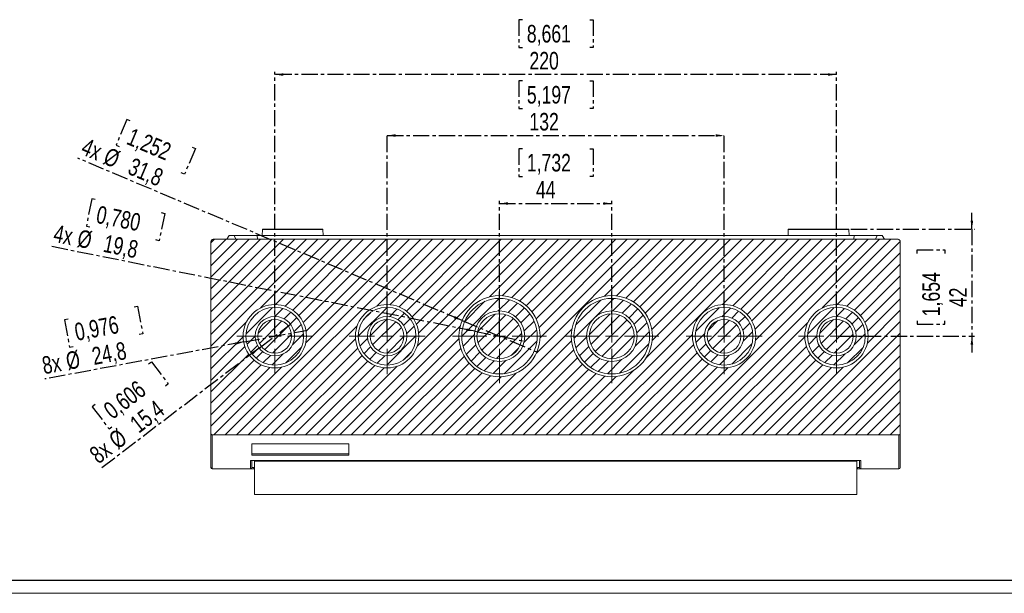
# Model space of a CAD drawing. Header units: millimetres. Extents: x 0 to 1189, y 0 to 841.
# Tile 2 of 8: x 386 to 771, y 0 to 225. Entities that reach past the tile are written whole.
import ezdxf

# ---------------------------------------------------------------- set-up
doc = ezdxf.new("R2010")
doc.units = ezdxf.units.MM
doc.linetypes.add('CENTER', pattern=[10.16, 6.35, -1.27, 1.27, -1.27])
doc.layers.add('CENTRO', color=7, linetype='CENTER')
doc.layers.add('FORMATO', color=7, linetype='Continuous')
doc.styles.add('SLDTEXTSTYLE3', font='TXT', dxfattribs={"width": 0.75})
doc.dimstyles.new('SLDDIMSTYLE0', dxfattribs={"dimtxt": 6.879167, "dimasz": 3.302, "dimexe": 0, "dimexo": 0.0625, "dimgap": 1.719792, "dimtad": 1, "dimdec": 1, "dimrnd": 1e-09, "dimzin": 12, "dimdsep": 46, "dimtxsty": 'SLDTEXTSTYLE3', "dimsah": 1, "dimcen": 0.09, "dimadec": 0, "dimazin": 3, "dimtfac": 1, "dimtdec": 1, "dimtofl": 0, "dimtmove": 0, "dimatfit": 3, "dimfxl": 1, "dimfrac": 2, "dimtolj": 1, "dimtzin": 12, "dimarcsym": 0})
doc.dimstyles.new('SLDDIMSTYLE2', dxfattribs={"dimtxt": 6.879167, "dimasz": 3.302, "dimexe": 0, "dimexo": 0.0625, "dimgap": 1.719792, "dimtad": 1, "dimdec": 1, "dimrnd": 1e-09, "dimzin": 12, "dimdsep": 46, "dimtxsty": 'SLDTEXTSTYLE3', "dimblk1": 'NONE', "dimsah": 1, "dimcen": 0, "dimadec": 0, "dimazin": 3, "dimtfac": 1, "dimtdec": 1, "dimtmove": 0, "dimatfit": 3, "dimldrblk": 'NONE', "dimfxl": 1, "dimfrac": 2, "dimtolj": 1, "dimtzin": 12, "dimarcsym": 0})
doc.dimstyles.new('SLDDIMSTYLE3', dxfattribs={"dimtxt": 6.879167, "dimasz": 3.302, "dimexe": 0, "dimexo": 0.0625, "dimgap": 1.719792, "dimtad": 1, "dimdec": 1, "dimrnd": 1e-09, "dimzin": 12, "dimdsep": 46, "dimtxsty": 'SLDTEXTSTYLE3', "dimsah": 1, "dimcen": 0.09, "dimadec": 0, "dimazin": 3, "dimtfac": 1, "dimtdec": 1, "dimtmove": 0, "dimatfit": 0, "dimfxl": 1, "dimfrac": 2, "dimtolj": 1, "dimtzin": 12, "dimarcsym": 0})

# ---------------------------------------------------------------- blocks, each defined once
blk = doc.blocks.new('_D_13')
at = {"layer": 'CENTRO'}
for p, q in [((582.59, 174.26), (581.2, 174.26)), ((581.2, 174.26), (581.2, 163.33)), ((608.95, 174.26), (610.34, 174.26)), ((610.34, 174.26), (610.34, 163.33)), ((581.2, 163.33), (582.59, 163.33)), ((610.34, 163.33), (608.95, 163.33)), ((573.61, 101.76), (573.61, 153.77)), ((573.61, 152.77), (617.61, 152.77)), ((617.61, 101.76), (617.61, 153.77))]:
    blk.add_line(p, q, dxfattribs=at)
for points in [[(573.61, 152.77), (576.92, 152.26), (576.92, 153.27)], [(617.61, 152.77), (614.31, 153.27), (614.31, 152.26)]]:
    blk.add_solid(points, dxfattribs=at)
at = {"layer": 'CENTRO', "char_height": 6.879, "attachment_point": 1, "style": 'SLDTEXTSTYLE3'}
for s, insert in [('1,732', (584.34, 172.2, 55.54)), ('44', (587.9, 161.63, 55.54))]:
    blk.add_mtext(s, dxfattribs=dict(at, insert=insert))
blk = doc.blocks.new('_D_14')
at = {"layer": 'CENTRO'}
for p, q in [((582.59, 200.9), (581.2, 200.9)), ((581.2, 200.9), (581.2, 189.97)), ((608.95, 200.9), (610.34, 200.9)), ((610.34, 200.9), (610.34, 189.97)), ((581.2, 189.97), (582.59, 189.97)), ((610.34, 189.97), (608.95, 189.97)), ((529.61, 101.76), (529.61, 180.41)), ((529.61, 179.41), (661.61, 179.41)), ((661.61, 101.76), (661.61, 180.41))]:
    blk.add_line(p, q, dxfattribs=at)
for points in [[(529.61, 179.41), (532.92, 178.9), (532.92, 179.92)], [(661.61, 179.41), (658.31, 179.92), (658.31, 178.9)]]:
    blk.add_solid(points, dxfattribs=at)
at = {"layer": 'CENTRO', "char_height": 6.879, "attachment_point": 1, "style": 'SLDTEXTSTYLE3'}
for s, insert in [('5,197', (584.34, 198.84, 55.54)), ('132', (585.36, 188.27, 55.54))]:
    blk.add_mtext(s, dxfattribs=dict(at, insert=insert))
blk = doc.blocks.new('_D_15')
at = {"layer": 'CENTRO'}
for p, q in [((582.59, 224.81), (581.2, 224.81)), ((581.2, 224.81), (581.2, 213.88)), ((608.95, 224.81), (610.34, 224.81)), ((610.34, 224.81), (610.34, 213.88)), ((581.2, 213.88), (582.59, 213.88)), ((610.34, 213.88), (608.95, 213.88)), ((485.61, 101.76), (485.61, 204.31)), ((705.61, 203.31), (485.61, 203.31)), ((705.61, 101.76), (705.61, 204.31))]:
    blk.add_line(p, q, dxfattribs=at)
for points in [[(485.61, 203.31), (488.92, 202.81), (488.92, 203.82)], [(705.61, 203.31), (702.31, 203.82), (702.31, 202.81)]]:
    blk.add_solid(points, dxfattribs=at)
at = {"layer": 'CENTRO', "char_height": 6.879, "attachment_point": 1, "style": 'SLDTEXTSTYLE3'}
for s, insert in [('8,661', (584.34, 222.75, 55.54)), ('220', (585.36, 212.18, 55.54))]:
    blk.add_mtext(s, dxfattribs=dict(at, insert=insert))
blk = doc.blocks.new('_D_16')
at = {"layer": 'CENTRO'}
for p, q in [((430.52, 112.23), (431.89, 112.49)), ((431.89, 112.49), (433.89, 101.74)), ((404.61, 107.41), (403.24, 107.16)), ((403.24, 107.16), (405.24, 96.41)), ((433.89, 101.74), (432.52, 101.49)), ((473.42, 98.5), (497.8, 103.03)), ((473.42, 98.5), (395.55, 84.01)), ((405.24, 96.41), (406.61, 96.67))]:
    blk.add_line(p, q, dxfattribs=at)
blk.add_solid([(473.42, 98.5), (470.08, 98.39), (470.27, 97.39)], dxfattribs=at)
at = {"layer": 'CENTRO', "char_height": 6.879, "attachment_point": 1, "rotation": 10.5378, "style": 'SLDTEXTSTYLE3'}
for s, insert in [('0,976', (406.7, 105.7, 55.54)), ('24,8', (413.5, 96.22, 55.54)), ('8x', (393.96, 92.59, 55.54)), ('%%c', (403.29, 94.32, 55.54))]:
    blk.add_mtext(s, dxfattribs=dict(at, insert=insert))
blk = doc.blocks.new('_NONE')
blk = doc.blocks.new('_D_17')
at = {"layer": 'CENTRO'}
for p, q in [((427.67, 185.7), (423.42, 175.63)), ((428.96, 185.16), (427.67, 185.7)), ((423.42, 175.63), (424.71, 175.09)), ((454.52, 174.36), (450.27, 164.29)), ((453.24, 174.9), (454.52, 174.36)), ((558.97, 106.95), (408.46, 170.51)), ((450.27, 164.29), (448.99, 164.84)), ((558.97, 106.95), (588.26, 94.58))]:
    blk.add_line(p, q, dxfattribs=at)
blk.add_solid([(558.97, 106.95), (556.12, 108.7), (555.73, 107.77)], dxfattribs=at)
at = {"layer": 'CENTRO', "char_height": 6.879, "attachment_point": 1, "rotation": 337.105, "style": 'SLDTEXTSTYLE3'}
for s, insert in [('1,252', (429.76, 182.58, 55.54)), ('4x', (411.9, 178.65, 55.54)), ('%%c', (420.64, 174.96, 55.54)), ('31,8', (430.21, 170.92, 55.54))]:
    blk.add_mtext(s, dxfattribs=dict(at, insert=insert))
blk = doc.blocks.new('_D_18')
at = {"layer": 'CENTRO'}
for p, q in [((758.67, 142.76), (758.67, 149.11)), ((711.28, 142.76), (759.67, 142.76)), ((758.67, 142.76), (758.67, 100.76)), ((737.17, 133.19), (737.17, 134.59)), ((737.17, 134.59), (748.1, 134.59)), ((748.1, 134.59), (748.1, 133.19)), ((737.17, 106.84), (737.17, 105.44)), ((737.17, 105.44), (748.1, 105.44)), ((748.1, 105.44), (748.1, 106.84)), ((706.61, 100.76), (759.67, 100.76)), ((758.67, 100.76), (758.67, 94.41))]:
    blk.add_line(p, q, dxfattribs=at)
for points in [[(758.67, 142.76), (759.18, 146.07), (758.16, 146.07)], [(758.67, 100.76), (758.16, 97.46), (759.18, 97.46)]]:
    blk.add_solid(points, dxfattribs=at)
at = {"layer": 'CENTRO', "char_height": 6.879, "attachment_point": 1, "rotation": 90, "style": 'SLDTEXTSTYLE3'}
for s, insert in [('1,654', (739.24, 108.58, 55.54)), ('42', (749.8, 112.14, 55.54))]:
    blk.add_mtext(s, dxfattribs=dict(at, insert=insert))
blk = doc.blocks.new('_D_19')
at = {"layer": 'CENTRO'}
for p, q in [((479.49, 96.1), (491.74, 105.43)), ((479.49, 96.1), (417.62, 49.01)), ((436.17, 89.92), (437.28, 90.77)), ((437.28, 90.77), (443.9, 82.07)), ((443.9, 82.07), (442.79, 81.23)), ((415.2, 73.96), (414.09, 73.12)), ((414.09, 73.12), (420.71, 64.42)), ((420.71, 64.42), (421.82, 65.26))]:
    blk.add_line(p, q, dxfattribs=at)
blk.add_solid([(479.49, 96.1), (476.55, 94.5), (477.17, 93.7)], dxfattribs=at)
at = {"layer": 'CENTRO', "char_height": 6.879, "attachment_point": 1, "rotation": 37.2781, "style": 'SLDTEXTSTYLE3'}
for s, insert in [('0,606', (417.83, 73.38, 55.54)), ('15,4', (428.17, 67.96, 55.54)), ('%%c', (419.91, 61.67, 55.54)), ('8x', (412.35, 55.93, 55.54))]:
    blk.add_mtext(s, dxfattribs=dict(at, insert=insert))
blk = doc.blocks.new('_D_20')
at = {"layer": 'CENTRO'}
for p, q in [((413.93, 154.64), (411.79, 143.92)), ((415.3, 154.36), (413.93, 154.64)), ((442.51, 148.91), (440.36, 138.2)), ((441.14, 149.19), (442.51, 148.91)), ((411.79, 143.92), (413.16, 143.64)), ((563.91, 102.71), (398.16, 135.9)), ((440.36, 138.2), (439, 138.47)), ((563.91, 102.71), (583.32, 98.82))]:
    blk.add_line(p, q, dxfattribs=at)
blk.add_solid([(563.91, 102.71), (560.77, 103.85), (560.57, 102.86)], dxfattribs=at)
at = {"layer": 'CENTRO', "char_height": 6.879, "attachment_point": 1, "rotation": 348.6758, "style": 'SLDTEXTSTYLE3'}
for s, insert in [('0,780', (416.61, 152, 55.54)), ('4x', (399.89, 144.57, 55.54)), ('%%c', (409.2, 142.7, 55.54)), ('19,8', (419.38, 140.66, 55.54))]:
    blk.add_mtext(s, dxfattribs=dict(at, insert=insert))
blk = doc.blocks.new('SW_CENTERMARKSYMBOL_17')
at = {"color": 0, "linetype": 'Continuous', "lineweight": 0}
for p, q in [((0, 5), (0, 14.9)), ((-5, 0), (-14.9, 0)), ((0, 0), (-2.5, 0)), ((0, 0), (0, 2.5)), ((0, 0), (0, -2.5)), ((0, 0), (2.5, 0)), ((5, 0), (14.9, 0)), ((0, -5), (0, -14.9))]:
    blk.add_line(p, q, dxfattribs=at)
blk = doc.blocks.new('SW_CENTERMARKSYMBOL_18')
at = {"color": 0, "linetype": 'Continuous', "lineweight": 0}
for p, q in [((0, 5), (0, 18.4)), ((-5, 0), (-18.4, 0)), ((0, 0), (-2.5, 0)), ((0, 0), (0, 2.5)), ((0, 0), (0, -2.5)), ((0, 0), (2.5, 0)), ((5, 0), (18.4, 0)), ((0, -5), (0, -18.4))]:
    blk.add_line(p, q, dxfattribs=at)
blk = doc.blocks.new('SW_CENTERMARKSYMBOL_19')
at = {"color": 0, "linetype": 'Continuous', "lineweight": 0}
for p, q in [((0, 5), (0, 18.4)), ((-5, 0), (-18.4, 0)), ((0, 0), (-2.5, 0)), ((0, 0), (0, 2.5)), ((0, 0), (0, -2.5)), ((0, 0), (2.5, 0)), ((5, 0), (18.4, 0)), ((0, -5), (0, -18.4))]:
    blk.add_line(p, q, dxfattribs=at)
blk = doc.blocks.new('SW_CENTERMARKSYMBOL_20')
at = {"color": 0, "linetype": 'Continuous', "lineweight": 0}
for p, q in [((0, 5), (0, 14.9)), ((-5, 0), (-14.9, 0)), ((0, 0), (-2.5, 0)), ((0, 0), (0, 2.5)), ((0, 0), (0, -2.5)), ((0, 0), (2.5, 0)), ((5, 0), (14.9, 0)), ((0, -5), (0, -14.9))]:
    blk.add_line(p, q, dxfattribs=at)
blk = doc.blocks.new('SW_CENTERMARKSYMBOL_21')
at = {"color": 0, "linetype": 'Continuous', "lineweight": 0}
for p, q in [((0, 5), (0, 14.9)), ((-5, 0), (-14.9, 0)), ((0, 0), (-2.5, 0)), ((0, 0), (0, 2.5)), ((0, 0), (0, -2.5)), ((0, 0), (2.5, 0)), ((5, 0), (14.9, 0)), ((0, -5), (0, -14.9))]:
    blk.add_line(p, q, dxfattribs=at)
blk = doc.blocks.new('SW_CENTERMARKSYMBOL_22')
at = {"color": 0, "linetype": 'Continuous', "lineweight": 0}
for p, q in [((0, 5), (0, 14.9)), ((-5, 0), (-14.9, 0)), ((0, 0), (-2.5, 0)), ((0, 0), (0, 2.5)), ((0, 0), (0, -2.5)), ((0, 0), (2.5, 0)), ((5, 0), (14.9, 0)), ((0, -5), (0, -14.9))]:
    blk.add_line(p, q, dxfattribs=at)

msp = doc.modelspace()

# ---------------------------------------------------------------- hatches: boundary and pattern name
at = {"linetype": 'Continuous', "lineweight": 0}
h = msp.add_hatch(dxfattribs=at)
h.set_pattern_fill('ANSI31', style=0)
edge = h.paths.add_edge_path(flags=0)
edge.add_spline(control_points=[(461.61, 138.76), (461.56, 138.76), (461.5, 138.76), (461.45, 138.75), (461.39, 138.74), (461.34, 138.73), (461.29, 138.71), (461.24, 138.69), (461.18, 138.67), (461.14, 138.64), (461.09, 138.62), (461.04, 138.59), (461, 138.55), (460.95, 138.52), (460.91, 138.48), (460.88, 138.44), (460.8, 138.36), (460.74, 138.26), (460.7, 138.16), (460.67, 138.11), (460.66, 138.06), (460.64, 138), (460.62, 137.92), (460.61, 137.84), (460.61, 137.76)], knot_values=[0, 0, 0, 0, 0.000166, 0.000166, 0.000166, 0.000332, 0.000332, 0.000332, 0.000497, 0.000497, 0.000497, 0.000662, 0.000662, 0.000662, 0.000827, 0.000827, 0.000827, 0.001165, 0.001165, 0.001165, 0.001331, 0.001331, 0.001331, 0.001572, 0.001572, 0.001572, 0.001572], weights=[1, 1, 1, 1, 1, 1, 1, 1, 1, 1, 1, 1, 1, 1, 1, 1, 1, 1, 1, 1, 1, 1, 1, 1, 1], degree=3, periodic=0)
edge.add_line((460.61, 137.76), (460.61, 62.59))
edge.add_spline(control_points=[(460.61, 62.59), (460.61, 62.59), (460.61, 62.59), (460.61, 62.59)], knot_values=[0, 0, 0, 0, 0.000006, 0.000006, 0.000006, 0.000006], weights=[1, 1, 1, 1], degree=3, periodic=0)
edge.add_spline(control_points=[(460.61, 62.59), (460.61, 62.52), (460.63, 62.46), (460.65, 62.4), (460.67, 62.34), (460.7, 62.29), (460.74, 62.24), (460.78, 62.2), (460.82, 62.16), (460.88, 62.13), (460.93, 62.1), (460.98, 62.08), (461.04, 62.07), (461.06, 62.06), (461.09, 62.06), (461.11, 62.06)], knot_values=[0, 0, 0, 0, 0.000186, 0.000186, 0.000186, 0.000372, 0.000372, 0.000372, 0.000552, 0.000552, 0.000552, 0.000722, 0.000722, 0.000722, 0.000798, 0.000798, 0.000798, 0.000798], weights=[1, 1, 1, 1, 1, 1, 1, 1, 1, 1, 1, 1, 1, 1, 1, 1], degree=3, periodic=0)
edge.add_line((461.11, 62.06), (730.11, 62.06))
edge.add_spline(control_points=[(730.11, 62.06), (730.17, 62.06), (730.22, 62.07), (730.27, 62.09), (730.32, 62.11), (730.37, 62.13), (730.41, 62.17), (730.46, 62.2), (730.49, 62.24), (730.52, 62.29), (730.56, 62.34), (730.58, 62.39), (730.59, 62.45), (730.61, 62.49), (730.61, 62.54), (730.61, 62.59)], knot_values=[0, 0, 0, 0, 0.000161, 0.000161, 0.000161, 0.000322, 0.000322, 0.000322, 0.000486, 0.000486, 0.000486, 0.00066, 0.00066, 0.00066, 0.000798, 0.000798, 0.000798, 0.000798], weights=[1, 1, 1, 1, 1, 1, 1, 1, 1, 1, 1, 1, 1, 1, 1, 1], degree=3, periodic=0)
edge.add_spline(control_points=[(730.61, 62.59), (730.61, 62.59), (730.61, 62.59), (730.61, 62.59)], knot_values=[0, 0, 0, 0, 0.000006, 0.000006, 0.000006, 0.000006], weights=[1, 1, 1, 1], degree=3, periodic=0)
edge.add_line((730.61, 62.59), (730.61, 137.76))
edge.add_spline(control_points=[(730.61, 137.76), (730.61, 137.88), (730.59, 137.99), (730.56, 138.1), (730.54, 138.15), (730.52, 138.2), (730.49, 138.25), (730.46, 138.3), (730.43, 138.34), (730.4, 138.38), (730.36, 138.43), (730.33, 138.47), (730.29, 138.51), (730.2, 138.58), (730.11, 138.64), (730, 138.69), (729.95, 138.71), (729.9, 138.72), (729.85, 138.74), (729.81, 138.75), (729.77, 138.75), (729.73, 138.76), (729.69, 138.76), (729.65, 138.76), (729.61, 138.76)], knot_values=[0, 0, 0, 0, 0.000336, 0.000336, 0.000336, 0.0005, 0.0005, 0.0005, 0.000664, 0.000664, 0.000664, 0.000827, 0.000827, 0.000827, 0.001161, 0.001161, 0.001161, 0.001326, 0.001326, 0.001326, 0.00144, 0.00144, 0.00144, 0.001557, 0.001557, 0.001557, 0.001557], weights=[1, 1, 1, 1, 1, 1, 1, 1, 1, 1, 1, 1, 1, 1, 1, 1, 1, 1, 1, 1, 1, 1, 1, 1, 1], degree=3, periodic=0)
edge.add_line((729.61, 138.76), (461.61, 138.76))
edge = h.paths.add_edge_path(flags=0)
edge.add_arc((529.61, 100.76), 12.4, 0, 360)
edge = h.paths.add_edge_path(flags=0)
edge.add_arc((573.61, 100.76), 15.9, 0, 360)
edge = h.paths.add_edge_path(flags=0)
edge.add_arc((617.61, 100.76), 15.9, 0, 360)
edge = h.paths.add_edge_path(flags=0)
edge.add_arc((661.61, 100.76), 12.4, 0, 360)
edge = h.paths.add_edge_path(flags=0)
edge.add_arc((705.61, 100.76), 12.4, 0, 360)
edge = h.paths.add_edge_path(flags=0)
edge.add_arc((485.61, 100.76), 12.4, 0, 360)
h = msp.add_hatch(dxfattribs=at)
h.set_pattern_fill('ANSI31', style=0)
edge = h.paths.add_edge_path(flags=0)
edge.add_arc((485.61, 100.76), 11.3, 0, 360)
edge = h.paths.add_edge_path(flags=0)
edge.add_arc((485.61, 100.76), 7.7, 0, 360)
h = msp.add_hatch(dxfattribs=at)
h.set_pattern_fill('ANSI31', style=0)
edge = h.paths.add_edge_path(flags=0)
edge.add_arc((529.61, 100.76), 11.3, 0, 360)
edge = h.paths.add_edge_path(flags=0)
edge.add_arc((529.61, 100.76), 7.7, 0, 360)
h = msp.add_hatch(dxfattribs=at)
h.set_pattern_fill('ANSI31', style=0)
edge = h.paths.add_edge_path(flags=0)
edge.add_arc((573.61, 100.76), 14.8, 0, 360)
edge = h.paths.add_edge_path(flags=0)
edge.add_arc((573.61, 100.76), 9.9, 0, 360)
h = msp.add_hatch(dxfattribs=at)
h.set_pattern_fill('ANSI31', style=0)
edge = h.paths.add_edge_path(flags=0)
edge.add_arc((617.61, 100.76), 14.8, 0, 360)
edge = h.paths.add_edge_path(flags=0)
edge.add_arc((617.61, 100.76), 9.9, 0, 360)
h = msp.add_hatch(dxfattribs=at)
h.set_pattern_fill('ANSI31', style=0)
edge = h.paths.add_edge_path(flags=0)
edge.add_arc((661.61, 100.76), 11.3, 0, 360)
edge = h.paths.add_edge_path(flags=0)
edge.add_arc((661.61, 100.76), 7.7, 0, 360)
h = msp.add_hatch(dxfattribs=at)
h.set_pattern_fill('ANSI31', style=0)
edge = h.paths.add_edge_path(flags=0)
edge.add_arc((705.61, 100.76), 11.3, 0, 360)
edge = h.paths.add_edge_path(flags=0)
edge.add_arc((705.61, 100.76), 7.7, 0, 360)
h = msp.add_hatch(dxfattribs=at)
h.set_pattern_fill('ANSI31', style=0)
edge = h.paths.add_edge_path(flags=0)
edge.add_arc((573.61, 100.76), 8.8, 0, 360)
h = msp.add_hatch(dxfattribs=at)
h.set_pattern_fill('ANSI31', style=0)
edge = h.paths.add_edge_path(flags=0)
edge.add_arc((617.61, 100.76), 8.8, 0, 360)
h = msp.add_hatch(dxfattribs=at)
h.set_pattern_fill('ANSI31', style=0)
edge = h.paths.add_edge_path(flags=0)
edge.add_arc((485.61, 100.76), 6.6, 0, 360)
h = msp.add_hatch(dxfattribs=at)
h.set_pattern_fill('ANSI31', style=0)
edge = h.paths.add_edge_path(flags=0)
edge.add_arc((529.61, 100.76), 6.6, 0, 360)
h = msp.add_hatch(dxfattribs=at)
h.set_pattern_fill('ANSI31', style=0)
edge = h.paths.add_edge_path(flags=0)
edge.add_arc((661.61, 100.76), 6.6, 0, 360)
h = msp.add_hatch(dxfattribs=at)
h.set_pattern_fill('ANSI31', style=0)
edge = h.paths.add_edge_path(flags=0)
edge.add_arc((705.61, 100.76), 6.6, 0, 360)

# ---------------------------------------------------------------- linework, layer by layer
at = {"color": 7, "linetype": 'Continuous', "lineweight": 15}
for p, q in [((467.69, 140.26), (466.82, 138.76)), ((469.69, 140.26), (467.69, 140.26)), ((469.69, 140.26), (470.36, 138.76)), ((478.54, 140.26), (469.69, 140.26)), ((478.95, 138.76), (478.54, 140.26)), ((712.69, 140.26), (478.54, 140.26)), ((480.75, 142.57), (480.67, 140.26)), ((480.75, 142.57), (504.48, 142.57)), ((504.56, 140.26), (504.48, 142.57)), ((686.75, 142.57), (686.67, 140.26)), ((686.75, 142.57), (710.48, 142.57)), ((710.56, 140.26), (710.48, 142.57)), ((712.28, 138.76), (712.69, 140.26)), ((721.53, 140.26), (712.69, 140.26)), ((720.87, 138.76), (721.53, 140.26)), ((724.41, 138.76), (723.54, 140.26)), ((460.61, 62.59), (460.61, 137.76)), ((460.61, 137.76), (460.61, 62.59)), ((461.61, 138.76), (729.61, 138.76)), ((730.61, 137.76), (730.61, 62.59)), ((730.61, 137.76), (730.61, 62.59)), ((461.11, 48.76), (461.11, 62.06)), ((730.11, 62.06), (461.11, 62.06)), ((730.11, 62.06), (730.11, 48.76)), ((514.61, 58.56), (476.61, 58.56)), ((476.61, 58.56), (476.61, 54.13)), ((476.61, 54.62), (514.61, 54.62)), ((476.61, 54.13), (514.61, 54.13)), ((715.11, 52.03), (476.11, 52.03)), ((476.2, 52.03), (715.12, 52.03)), ((477.61, 51.76), (477.61, 52.03)), ((477.61, 38.72), (477.61, 51.76)), ((713.61, 51.76), (477.61, 51.76)), ((713.61, 52.03), (713.61, 51.76)), ((713.61, 51.76), (713.61, 38.72)), ((476.11, 48.76), (461.11, 48.76)), ((477.61, 48.76), (476.11, 48.76)), ((477.61, 49.26), (476.61, 49.26)), ((714.61, 49.26), (713.61, 49.26)), ((715.11, 48.76), (713.61, 48.76)), ((730.11, 48.76), (715.11, 48.76)), ((477.61, 38.72), (713.61, 38.72))]:
    msp.add_line(p, q, dxfattribs=at)
at = {"color": 7, "linetype": 'Continuous', "lineweight": 15, "flags": 128}
for points in [[(723.54, 140.26), (723.54, 140.26), (723.41, 140.26), (723.13, 140.26), (722.74, 140.26), (722.3, 140.26), (721.88, 140.26), (721.53, 140.26)], [(514.61, 54.13), (514.61, 54.62), (514.61, 55.12), (514.61, 55.64), (514.61, 56.18), (514.61, 56.75), (514.61, 57.33), (514.61, 57.94), (514.61, 58.56)], [(476.11, 52.03), (476.11, 51.27), (476.11, 50.6), (476.11, 50.04), (476.11, 49.58), (476.11, 49.22), (476.11, 48.97), (476.11, 48.82), (476.11, 48.76)], [(715.11, 48.76), (715.11, 48.82), (715.11, 48.97), (715.11, 49.22), (715.11, 49.58), (715.11, 50.04), (715.11, 50.6), (715.11, 51.27), (715.11, 52.03)], [(477.27, 49.26), (477.42, 49.22), (477.61, 49.2)], [(713.61, 49.2), (713.81, 49.22), (713.96, 49.26)]]:
    msp.add_lwpolyline(points, dxfattribs=at)
at = {"color": 7, "linetype": 'Continuous', "lineweight": 15}
for centre, radius in [((573.61, 100.76), 15.9), ((617.61, 100.76), 15.9), ((485.61, 100.76), 12.4), ((485.61, 100.76), 11.3), ((529.61, 100.76), 12.4), ((529.61, 100.76), 11.3), ((573.61, 100.76), 14.8), ((617.61, 100.76), 14.8), ((661.61, 100.76), 12.4), ((661.61, 100.76), 11.3), ((705.61, 100.76), 12.4), ((705.61, 100.76), 11.3), ((485.61, 100.76), 7.7), ((529.61, 100.76), 7.7), ((573.61, 100.76), 9.9), ((573.61, 100.76), 8.8), ((617.61, 100.76), 9.9), ((617.61, 100.76), 8.8), ((661.61, 100.76), 7.7), ((705.61, 100.76), 7.7), ((485.61, 100.76), 6.6), ((529.61, 100.76), 6.6), ((661.61, 100.76), 6.6), ((705.61, 100.76), 6.6)]:
    msp.add_circle(centre, radius, dxfattribs=at)
for centre, start, end in [((461.11, 49.26), 180, 270), ((476.11, 49.26), 270, 0), ((715.11, 49.26), 180, 270), ((730.11, 49.26), 270, 360)]:
    msp.add_arc(centre, 0.5, start, end, dxfattribs=at)
for points, knots in [([(480.95, 142.76), (480.9, 142.76), (480.85, 142.75), (480.77, 142.67), (480.75, 142.62), (480.75, 142.57)], [0, 0, 0, 0, 0.5, 0.5, 1, 1, 1, 1]), ([(504.28, 142.76), (504.28, 142.76), (504.25, 142.76), (504.1, 142.76), (503.99, 142.76), (503.64, 142.76), (503.41, 142.76), (502.79, 142.76), (502.41, 142.76), (501.48, 142.76), (500.93, 142.76), (499.64, 142.76), (498.91, 142.76), (497.3, 142.76), (496.41, 142.76), (494.56, 142.76), (493.59, 142.76), (491.64, 142.76), (490.67, 142.76), (488.81, 142.76), (487.93, 142.76), (486.32, 142.76), (485.58, 142.76), (484.3, 142.76), (483.75, 142.76), (482.81, 142.76), (482.43, 142.76), (481.82, 142.76), (481.59, 142.76), (481.24, 142.76), (481.12, 142.76), (480.98, 142.76), (480.95, 142.76), (480.95, 142.76)], [0, 0, 0, 0, 0.0625, 0.0625, 0.125, 0.125, 0.1875, 0.1875, 0.25, 0.25, 0.3125, 0.3125, 0.375, 0.375, 0.4375, 0.4375, 0.5, 0.5, 0.5625, 0.5625, 0.625, 0.625, 0.6875, 0.6875, 0.75, 0.75, 0.8125, 0.8125, 0.875, 0.875, 0.9375, 0.9375, 1, 1, 1, 1]), ([(504.28, 142.76), (504.33, 142.76), (504.38, 142.75), (504.46, 142.67), (504.48, 142.62), (504.48, 142.57)], [0, 0, 0, 0, 0.5, 0.5, 1, 1, 1, 1]), ([(504.28, 142.76), (504.33, 142.76), (504.38, 142.75), (504.46, 142.67), (504.48, 142.62), (504.48, 142.57)], [0, 0, 0, 0, 0.5, 0.5, 1, 1, 1, 1]), ([(686.95, 142.76), (686.9, 142.76), (686.85, 142.75), (686.77, 142.67), (686.75, 142.62), (686.75, 142.57)], [0, 0, 0, 0, 0.5, 0.5, 1, 1, 1, 1]), ([(710.28, 142.76), (710.28, 142.76), (710.25, 142.76), (710.1, 142.76), (709.99, 142.76), (709.64, 142.76), (709.41, 142.76), (708.79, 142.76), (708.41, 142.76), (707.48, 142.76), (706.93, 142.76), (705.64, 142.76), (704.91, 142.76), (703.3, 142.76), (702.41, 142.76), (700.56, 142.76), (699.59, 142.76), (697.64, 142.76), (696.67, 142.76), (694.81, 142.76), (693.93, 142.76), (692.32, 142.76), (691.58, 142.76), (690.3, 142.76), (689.75, 142.76), (688.81, 142.76), (688.43, 142.76), (687.82, 142.76), (687.59, 142.76), (687.24, 142.76), (687.12, 142.76), (686.98, 142.76), (686.95, 142.76), (686.95, 142.76)], [0, 0, 0, 0, 0.0625, 0.0625, 0.125, 0.125, 0.1875, 0.1875, 0.25, 0.25, 0.3125, 0.3125, 0.375, 0.375, 0.4375, 0.4375, 0.5, 0.5, 0.5625, 0.5625, 0.625, 0.625, 0.6875, 0.6875, 0.75, 0.75, 0.8125, 0.8125, 0.875, 0.875, 0.9375, 0.9375, 1, 1, 1, 1]), ([(710.28, 142.76), (710.33, 142.76), (710.38, 142.75), (710.46, 142.67), (710.48, 142.62), (710.48, 142.57)], [0, 0, 0, 0, 0.5, 0.5, 1, 1, 1, 1]), ([(461.61, 138.76), (461.48, 138.76), (461.35, 138.74), (461.23, 138.69), (461.11, 138.64), (461, 138.56), (460.91, 138.47), (460.81, 138.38), (460.74, 138.27), (460.69, 138.15), (460.64, 138.03), (460.61, 137.9), (460.61, 137.76)], [-1.570796, -1.570796, -1.570796, -1.570796, -1.178097, -1.178097, -1.178097, -0.785398, -0.785398, -0.785398, -0.392699, -0.392699, -0.392699, 0, 0, 0, 0]), ([(461.61, 138.76), (461.35, 138.76), (461.09, 138.66), (460.72, 138.28), (460.61, 138.03), (460.61, 137.76)], [0, 0, 0, 0, 0.5, 0.5, 1, 1, 1, 1]), ([(730.61, 137.76), (730.61, 137.9), (730.59, 138.03), (730.54, 138.15), (730.49, 138.27), (730.41, 138.38), (730.32, 138.47), (730.23, 138.56), (730.12, 138.64), (730, 138.69), (729.88, 138.74), (729.74, 138.76), (729.61, 138.76)], [-1.570796, -1.570796, -1.570796, -1.570796, -1.178097, -1.178097, -1.178097, -0.785398, -0.785398, -0.785398, -0.392699, -0.392699, -0.392699, 0, 0, 0, 0]), ([(730.61, 137.76), (730.61, 137.9), (730.59, 138.02), (730.49, 138.27), (730.41, 138.38), (730.23, 138.56), (730.12, 138.64), (729.88, 138.74), (729.75, 138.76), (729.61, 138.76)], [0, 0, 0, 0, 0.25, 0.25, 0.5, 0.5, 0.75, 0.75, 1, 1, 1, 1]), ([(460.61, 49.26), (460.61, 49.27), (460.61, 49.27), (460.61, 49.28), (460.61, 49.31), (460.61, 49.34), (460.61, 49.39), (460.61, 49.44), (460.61, 49.51), (460.61, 49.58), (460.61, 49.67), (460.61, 49.76), (460.61, 49.86), (460.61, 49.98), (460.61, 50.33), (460.61, 51.08), (460.61, 52.55), (460.61, 54.43), (460.61, 56.18), (460.61, 57.52), (460.61, 58.28), (460.61, 59.07), (460.61, 59.9), (460.61, 60.76), (460.61, 61.66), (460.61, 62.28), (460.61, 62.59)], [0, 0, 0, 0, 0.019241, 0.038477, 0.057709, 0.076939, 0.096167, 0.115393, 0.134619, 0.153845, 0.173073, 0.192302, 0.211534, 0.230769, 0.250009, 0.375002, 0.500001, 0.624993, 0.749992, 0.785718, 0.821431, 0.857138, 0.892844, 0.928552, 0.964269, 1, 1, 1, 1]), ([(460.61, 62.59), (460.62, 62.45), (460.67, 62.32), (460.85, 62.12), (460.98, 62.06), (461.11, 62.06)], [0, 0, 0, 0, 0.5, 0.5, 1, 1, 1, 1]), ([(730.11, 62.06), (730.25, 62.06), (730.38, 62.12), (730.56, 62.32), (730.61, 62.45), (730.61, 62.59)], [0, 0, 0, 0, 0.5, 0.5, 1, 1, 1, 1]), ([(730.61, 62.59), (730.61, 62.42), (730.61, 62.09), (730.61, 61.59), (730.61, 61.11), (730.61, 60.63), (730.61, 60.17), (730.61, 59.71), (730.61, 59.27), (730.61, 58.83), (730.61, 58.4), (730.61, 57.98), (730.61, 57.58), (730.61, 57.18), (730.61, 56.08), (730.61, 54.43), (730.61, 52.55), (730.61, 51.08), (730.61, 50.28), (730.61, 49.88), (730.61, 49.69), (730.61, 49.53), (730.61, 49.41), (730.61, 49.33), (730.61, 49.27), (730.61, 49.27), (730.61, 49.26)], [0, 0, 0, 0, 0.019241, 0.038477, 0.057709, 0.076939, 0.096167, 0.115393, 0.134619, 0.153845, 0.173073, 0.192302, 0.211534, 0.230769, 0.250009, 0.375002, 0.500001, 0.624993, 0.749992, 0.785718, 0.821432, 0.857139, 0.892844, 0.928553, 0.96427, 1, 1, 1, 1]), ([(476.2, 52.03), (476.18, 52.03), (476.15, 52.03), (476.13, 52.03), (476.11, 52.03)], [0, 0, 0, 0, 0.540122, 1, 1, 1, 1]), ([(476.61, 49.26), (476.61, 49.34), (476.61, 49.48), (476.61, 50.44), (476.61, 51.55), (476.61, 52.03)], [0, 0, 0, 0, 0.361941, 0.723882, 1, 1, 1, 1]), ([(714.61, 52.03), (714.61, 51.55), (714.61, 50.44), (714.61, 49.48), (714.61, 49.34), (714.61, 49.26)], [0, 0, 0, 0, 0.2761181, 0.638059, 1, 1, 1, 1]), ([(715.11, 52.03), (715.1, 52.03), (715.07, 52.03), (715.05, 52.03), (715.03, 52.03)], [0, 0, 0, 0, 0.459878, 1, 1, 1, 1])]:
    msp.add_open_spline(points, degree=3, knots=knots, dxfattribs=at)
for points in [[(460.61, 62.59), (460.61, 62.59), (460.61, 62.59), (460.61, 62.59)], [(460.61, 62.59), (460.61, 62.59), (460.61, 62.59), (460.61, 62.59)], [(730.61, 62.59), (730.61, 62.59), (730.61, 62.59), (730.61, 62.59)], [(730.61, 62.59), (730.61, 62.59), (730.61, 62.59), (730.61, 62.59)], [(730.61, 62.59), (730.61, 62.59), (730.61, 62.59), (730.61, 62.59)]]:
    msp.add_open_spline(points, degree=3, dxfattribs=at)
at = {"layer": 'FORMATO'}
msp.add_line((1181.52, 5), (22.52, 5), dxfattribs=at)
at = {"layer": 'FORMATO', "lineweight": 0}
msp.add_line((0, 0), (1189, 0), dxfattribs=at)

# ---------------------------------------------------------------- block references
at = {"color": 7, "linetype": 'Continuous', "lineweight": 0}
for name, p in [('SW_CENTERMARKSYMBOL_18', (573.61, 100.76)), ('SW_CENTERMARKSYMBOL_19', (617.61, 100.76)), ('SW_CENTERMARKSYMBOL_22', (485.61, 100.76)), ('SW_CENTERMARKSYMBOL_17', (529.61, 100.76)), ('SW_CENTERMARKSYMBOL_20', (661.61, 100.76)), ('SW_CENTERMARKSYMBOL_21', (705.61, 100.76))]:
    msp.add_blockref(name, p, dxfattribs=at)

# ---------------------------------------------------------------- dimensions: what is measured, and where the dimension line sits
at = {"layer": 'CENTRO'}
for base, p1, p2, picture, middle in [((485.61, 203.31), (705.61, 100.76), (485.61, 100.76), '_D_15', (595.77, 203.31)), ((661.61, 179.41), (529.61, 100.76), (661.61, 100.76), '_D_14', (595.77, 179.41)), ((617.61, 152.77), (573.61, 100.76), (617.61, 100.76), '_D_13', (595.77, 152.77))]:
    dim = msp.add_linear_dim(base=base, p1=p1, p2=p2, dimstyle='SLDDIMSTYLE0', dxfattribs=at)
    dim.commit()
    dim.dimension.update_dxf_attribs({"geometry": picture, "text_midpoint": middle, "dimtype": 160})
for p1, p2, text, picture, middle in [((588.26, 94.58), (558.97, 106.95), '4x<>', '_D_17', (428, 162.26)), ((583.32, 98.82), (563.91, 102.71), '4x<>', '_D_20', (418.95, 131.74)), ((497.8, 103.03), (473.42, 98.5), '8x<>', '_D_16', (415.92, 87.8)), ((491.74, 105.43), (479.49, 96.1), '8x<>', '_D_19', (434.04, 61.5))]:
    dim = msp.add_diameter_dim_2p(p1=p1, p2=p2, text=text, dimstyle='SLDDIMSTYLE2', dxfattribs=at)
    dim.commit()
    dim.dimension.update_dxf_attribs({"geometry": picture, "text_midpoint": middle, "dimtype": 163})
dim = msp.add_linear_dim(base=(758.67, 100.76), p1=(710.28, 142.76), p2=(705.61, 100.76), angle=90, dimstyle='SLDDIMSTYLE3', dxfattribs=at)
dim.commit()
dim.dimension.update_dxf_attribs({"geometry": '_D_18', "text_midpoint": (758.67, 120.02), "dimtype": 160})

doc.saveas('drawing.dxf')
